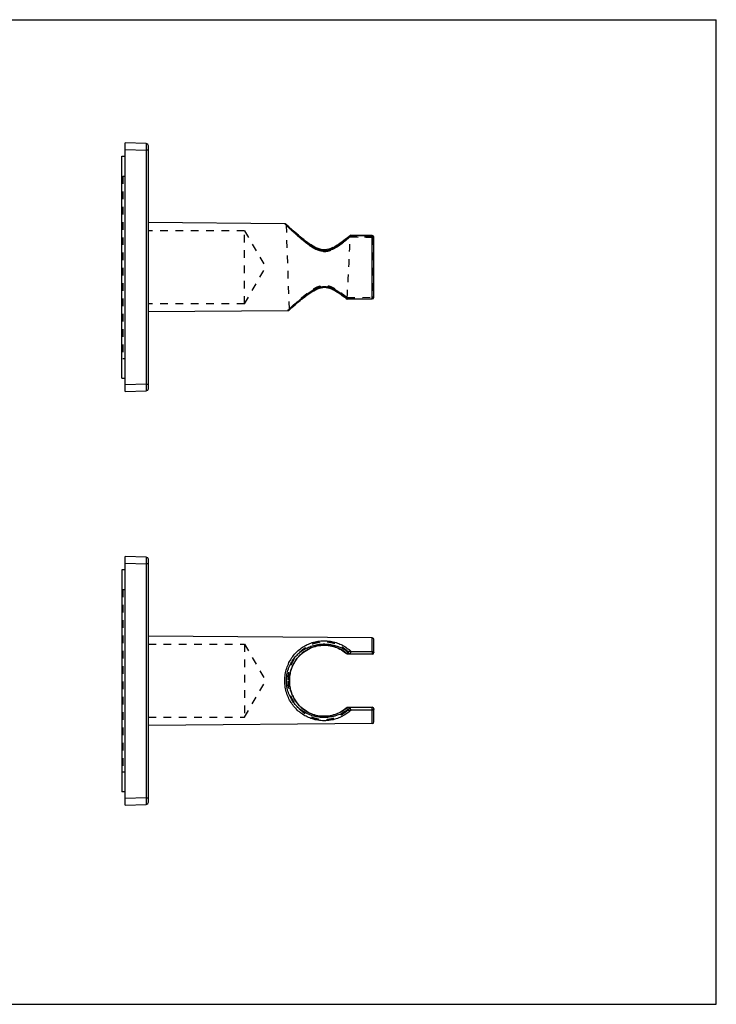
# Model space of a CAD drawing. Header units: millimetres. Extents: x 0 to 420, y 0 to 297.
# Tile 2 of 2: x 210 to 420, y 0 to 297. Entities that reach past the tile are written whole.
import ezdxf

# ---------------------------------------------------------------- set-up
doc = ezdxf.new("R2010")
doc.units = ezdxf.units.MM
doc.header["$LTSCALE"] = 23.1
doc.linetypes.add('HIDDEN', pattern=[0.2, 0.1, -0.1])
doc.layers.get('0').update_dxf_attribs({"linetype": 'CONTINUOUS'})
doc.layers.add('DEFAULT_2', color=8, linetype='HIDDEN')

msp = doc.modelspace()

# ---------------------------------------------------------------- linework, layer by layer
at = {"color": 7, "linetype": 'CONTINUOUS'}
for p, q in [((0, 297), (420, 297)), ((420, 0), (420, 297)), ((241.78, 184.83), (241.78, 259.83)), ((248.1, 259.61), (241.78, 259.83)), ((248.78, 185.75), (248.78, 258.91)), ((240.78, 188.83), (240.78, 255.83)), ((240.78, 255.83), (241.78, 255.83)), ((289.91, 235.46), (248.78, 235.79)), ((290.47, 235.12), (290.24, 235.33)), ((291.18, 234.48), (290.47, 235.12)), ((291.99, 233.75), (291.18, 234.48)), ((309.69, 231.94), (309.3, 231.61)), ((316.28, 231.88), (309.73, 231.96)), ((316.78, 213.27), (316.78, 231.38)), ((308.78, 212.69), (316.28, 212.77)), ((290.79, 209.2), (248.78, 208.87)), ((291.12, 209.33), (291.55, 209.72)), ((291.55, 209.72), (292.04, 210.16)), ((240.78, 188.83), (241.78, 188.83)), ((241.78, 184.83), (248.1, 185.05)), ((241.78, 60.1), (241.78, 135.1)), ((248.1, 134.88), (241.78, 135.1)), ((248.78, 61.02), (248.78, 134.18)), ((240.78, 131.1), (240.78, 64.1)), ((241.78, 131.1), (240.78, 131.1)), ((316.28, 110.52), (248.78, 111.06)), ((316.78, 106.1), (316.78, 110.02)), ((308.73, 105.61), (308.73, 105.6)), ((316.28, 105.6), (308.75, 105.6)), ((308.73, 89.59), (308.73, 89.59)), ((308.75, 89.6), (316.28, 89.6)), ((316.78, 85.18), (316.78, 89.1)), ((316.28, 84.68), (248.78, 84.14)), ((241.78, 64.1), (240.78, 64.1)), ((241.78, 60.1), (248.1, 60.32)), ((0, 0), (420, 0))]:
    msp.add_line(p, q, dxfattribs=at)
at = {"color": 9, "linetype": 'CONTINUOUS'}
for p, q in [((241.78, 257.83), (248.1, 257.61)), ((248.1, 257.61), (248.1, 187.05)), ((248.78, 257.61), (248.1, 257.61)), ((290.16, 235.22), (289.91, 235.46)), ((289.94, 235.43), (289.91, 235.46)), ((290.37, 235.03), (290.16, 235.22)), ((290.41, 234.99), (290.37, 235.03)), ((309.86, 231.8), (309.84, 231.77)), ((309.89, 231.82), (309.86, 231.8)), ((309.89, 231.82), (309.86, 231.8)), ((316.28, 231.75), (309.89, 231.82)), ((316.28, 231.75), (316.28, 231.88)), ((316.28, 212.91), (316.28, 231.75)), ((316.78, 231.38), (316.78, 231.38)), ((308.88, 212.87), (308.91, 212.85)), ((308.88, 212.87), (308.91, 212.85)), ((308.91, 212.85), (308.93, 212.83)), ((308.93, 212.83), (316.28, 212.91)), ((316.28, 212.91), (316.28, 212.77)), ((290.79, 209.2), (291.05, 209.45)), ((291.05, 209.45), (291.25, 209.64)), ((291.25, 209.64), (291.31, 209.69)), ((248.1, 187.05), (241.78, 186.83)), ((248.1, 187.05), (248.78, 187.05)), ((241.78, 133.1), (248.1, 132.88)), ((248.1, 132.88), (248.1, 62.32)), ((248.78, 132.88), (248.1, 132.88)), ((316.28, 106.44), (316.28, 110.52)), ((308.73, 105.6), (308.72, 105.62)), ((308.73, 105.6), (308.72, 105.62)), ((309.89, 106.44), (316.28, 106.44)), ((308.72, 89.58), (308.73, 89.59)), ((308.72, 89.58), (308.73, 89.59)), ((316.28, 88.76), (309.89, 88.76)), ((316.28, 84.68), (316.28, 88.76)), ((248.1, 62.32), (241.78, 62.1)), ((248.1, 62.32), (248.78, 62.32))]:
    msp.add_line(p, q, dxfattribs=at)
at = {"color": 7, "linetype": 'CONTINUOUS'}
for points in [[(309.3, 231.62), (308.78, 231.19), (308.25, 230.77), (307.72, 230.35), (307.18, 229.95), (306.64, 229.56), (306.09, 229.19), (305.54, 228.84), (304.97, 228.51), (304.4, 228.22), (303.82, 227.98), (303.23, 227.78), (302.62, 227.65), (302.01, 227.59), (301.4, 227.62), (300.8, 227.71), (300.19, 227.88), (299.6, 228.11), (299.01, 228.39), (298.44, 228.71), (297.86, 229.06), (297.29, 229.44), (296.73, 229.83), (296.18, 230.24), (295.63, 230.66), (295.09, 231.09), (294.56, 231.53), (294.03, 231.97), (293.5, 232.42), (292.98, 232.87), (292.47, 233.32), (291.99, 233.75)], [(292.04, 210.16), (292.66, 210.71), (293.01, 211.01), (293.37, 211.33), (293.76, 211.65), (294.15, 211.99), (294.56, 212.33), (294.97, 212.67), (295.39, 213), (295.81, 213.34), (296.24, 213.67), (296.68, 213.99), (297.12, 214.3), (297.56, 214.6), (298.01, 214.89), (298.46, 215.17), (298.92, 215.42), (299.39, 215.65), (299.87, 215.86), (300.36, 216.03), (300.86, 216.16), (301.38, 216.24), (301.9, 216.27), (302.42, 216.24), (302.93, 216.15), (303.43, 216.02), (303.92, 215.84), (304.41, 215.63), (304.88, 215.4), (305.34, 215.14), (305.79, 214.86), (306.24, 214.57), (306.69, 214.27), (307.13, 213.95), (307.56, 213.63), (308, 213.29), (308.43, 212.95), (308.74, 212.7)], [(291.29, 97.6), (291.3, 98.09), (291.35, 98.77), (291.46, 99.49), (291.62, 100.24), (291.83, 100.99), (292.11, 101.74), (292.44, 102.45), (292.81, 103.14), (293.22, 103.77), (293.66, 104.36), (294.11, 104.89), (294.58, 105.37), (295.06, 105.81), (295.55, 106.2), (296.04, 106.56), (296.54, 106.87), (297.05, 107.16), (297.56, 107.41), (298.08, 107.62), (298.6, 107.81), (299.13, 107.97), (299.67, 108.11), (300.22, 108.21), (300.77, 108.28), (301.34, 108.32), (301.91, 108.33), (302.47, 108.31), (303.02, 108.25), (303.56, 108.17), (304.09, 108.06), (304.59, 107.93), (305.09, 107.77), (305.57, 107.59), (306.05, 107.38), (306.52, 107.15), (306.99, 106.89), (307.46, 106.6), (307.92, 106.27), (308.38, 105.91), (308.73, 105.61)], [(308.73, 89.59), (308.39, 89.29), (307.93, 88.93), (307.48, 88.61), (307.02, 88.32), (306.56, 88.06), (306.09, 87.83), (305.61, 87.62), (305.13, 87.44), (304.64, 87.28), (304.14, 87.14), (303.62, 87.03), (303.09, 86.95), (302.55, 86.89), (302, 86.87), (301.45, 86.87), (300.91, 86.9), (300.38, 86.96), (299.86, 87.05), (299.36, 87.16), (298.87, 87.3), (298.39, 87.45), (297.92, 87.63), (297.46, 87.84), (297, 88.06), (296.55, 88.32), (296.11, 88.6), (295.66, 88.91), (295.22, 89.25), (294.79, 89.63), (294.36, 90.04), (293.94, 90.49), (293.54, 90.99), (293.15, 91.52), (292.79, 92.1), (292.45, 92.71), (292.15, 93.36), (291.89, 94.05), (291.67, 94.76), (291.49, 95.5), (291.37, 96.25), (291.31, 97), (291.29, 97.6)]]:
    msp.add_lwpolyline(points, dxfattribs=at)
at = {"color": 9, "linetype": 'CONTINUOUS'}
msp.add_lwpolyline([(290.79, 209.2), (290.82, 209.23), (290.91, 209.31)], dxfattribs=at)
at = {"color": 7, "linetype": 'CONTINUOUS'}
for centre, radius, start, end in [((248.08, 258.91), 0.7, 0, 88), ((289.91, 234.96), 0.5, 47.4571, 89.5405), ((316.28, 231.38), 0.499, 0.044, 89.3848), ((316.28, 213.27), 0.5, 270.659, 0.0005), ((290.79, 209.7), 0.5, 270.4596, 312.1761), ((248.08, 185.75), 0.7, 272, 360), ((248.08, 134.18), 0.7, 0, 88), ((316.28, 110.02), 0.5, 0, 89.54), ((316.28, 106.1), 0.5, 270, 360), ((316.28, 89.1), 0.5, 0, 90), ((316.28, 85.18), 0.5, 270.46, 360), ((248.08, 61.02), 0.7, 272, 360)]:
    msp.add_arc(centre, radius, start, end, dxfattribs=at)
at = {"color": 9, "linetype": 'CONTINUOUS'}
for radius, start, end in [(10.73, 179.8598, 179.9993), (10.74, 180.0008, 180.2406)]:
    msp.add_arc((302.02, 97.6), radius, start, end, dxfattribs=at)
for points, knots in [([(248.1, 259.61), (248.1, 259.61), (248.1, 259.6), (248.1, 259.6), (248.1, 259.58), (248.11, 259.57), (248.11, 259.55), (248.11, 259.51), (248.11, 259.45), (248.11, 259.37), (248.11, 259.26), (248.11, 259.15), (248.11, 259.02), (248.11, 258.87), (248.11, 258.66), (248.11, 258.36), (248.11, 257.99), (248.1, 257.74), (248.1, 257.61)], [0, 0, 0, 0, 0.001377, 0.005073, 0.011135, 0.019554, 0.03031, 0.043384, 0.076405, 0.118389, 0.168863, 0.227297, 0.293158, 0.36587, 0.444687, 0.617481, 0.805026, 1, 1, 1, 1]), ([(309.84, 231.77), (309.47, 231.46), (308.72, 230.81), (307.54, 229.86), (306.25, 228.92), (305.1, 228.21), (304.09, 227.74), (303.29, 227.46), (302.46, 227.29), (301.6, 227.26), (300.75, 227.39), (299.94, 227.63), (299.16, 227.97), (298.43, 228.36), (297.73, 228.79), (296.84, 229.4), (295.81, 230.19), (294.64, 231.15), (293.27, 232.34), (291.87, 233.61), (290.83, 234.58), (290.41, 234.99)], [0, 0, 0, 0, 0.061765, 0.12707, 0.195119, 0.265301, 0.301066, 0.337193, 0.37358, 0.410108, 0.446604, 0.482903, 0.518911, 0.554538, 0.589732, 0.624438, 0.692105, 0.756912, 0.818036, 0.92467, 1, 1, 1, 1]), ([(316.78, 231.38), (316.78, 231.43), (316.75, 231.53), (316.63, 231.65), (316.47, 231.73), (316.34, 231.75), (316.28, 231.75)], [0, 0, 0, 0, 0.213171, 0.449476, 0.715158, 1, 1, 1, 1]), ([(291.31, 209.69), (291.69, 210.05), (292.61, 210.9), (294.19, 212.31), (295.78, 213.63), (297.24, 214.71), (298.25, 215.37), (299.11, 215.83), (299.8, 216.14), (300.52, 216.38), (301.28, 216.53), (302.05, 216.56), (302.81, 216.48), (303.56, 216.29), (304.49, 215.93), (305.57, 215.34), (306.76, 214.55), (307.85, 213.72), (308.55, 213.15), (308.88, 212.87)], [0, 0, 0, 0, 0.075217, 0.180105, 0.304271, 0.37133, 0.440873, 0.47645, 0.512489, 0.548938, 0.58567, 0.622544, 0.659343, 0.695884, 0.732049, 0.802888, 0.871507, 0.937425, 1, 1, 1, 1]), ([(316.28, 212.91), (316.34, 212.91), (316.47, 212.93), (316.63, 213), (316.75, 213.12), (316.78, 213.23), (316.78, 213.27)], [0, 0, 0, 0, 0.284866, 0.550551, 0.786838, 1, 1, 1, 1]), ([(248.1, 187.05), (248.1, 186.92), (248.11, 186.66), (248.11, 186.29), (248.11, 186), (248.11, 185.78), (248.11, 185.64), (248.11, 185.51), (248.11, 185.39), (248.11, 185.29), (248.11, 185.21), (248.11, 185.15), (248.11, 185.11), (248.11, 185.09), (248.1, 185.07), (248.1, 185.06), (248.1, 185.05), (248.1, 185.05), (248.1, 185.05)], [0, 0, 0, 0, 0.194956, 0.382499, 0.555296, 0.634115, 0.706829, 0.772691, 0.831126, 0.881602, 0.923586, 0.956609, 0.969684, 0.980441, 0.988861, 0.994924, 0.998622, 1, 1, 1, 1]), ([(248.1, 134.88), (248.1, 134.88), (248.1, 134.87), (248.1, 134.87), (248.1, 134.85), (248.11, 134.84), (248.11, 134.81), (248.11, 134.78), (248.11, 134.72), (248.11, 134.63), (248.11, 134.53), (248.11, 134.42), (248.11, 134.29), (248.11, 134.14), (248.11, 133.93), (248.11, 133.63), (248.11, 133.26), (248.1, 133.01), (248.1, 132.88)], [0, 0, 0, 0, 0.001378, 0.005076, 0.011139, 0.019559, 0.030316, 0.043391, 0.076414, 0.118398, 0.168874, 0.227309, 0.293171, 0.365885, 0.444704, 0.617501, 0.805044, 1, 1, 1, 1]), ([(289.91, 97.6), (289.91, 98.24), (290.01, 99.52), (290.44, 101.36), (291.13, 103.05), (292.02, 104.57), (293.08, 105.9), (294.27, 107.03), (295.59, 107.96), (297.04, 108.72), (298.63, 109.28), (300.38, 109.62), (302.24, 109.7), (304.08, 109.48), (305.76, 109.02), (307.28, 108.35), (308.67, 107.5), (309.5, 106.81), (309.89, 106.44)], [0, 0, 0, 0, 0.069594, 0.137777, 0.203627, 0.266832, 0.327595, 0.386459, 0.444254, 0.502155, 0.56192, 0.626033, 0.695069, 0.762587, 0.824787, 0.883718, 0.941626, 1, 1, 1, 1]), ([(290.41, 97.6), (290.41, 98.21), (290.51, 99.42), (290.95, 101.16), (291.64, 102.75), (292.53, 104.16), (293.57, 105.37), (294.74, 106.4), (296.02, 107.24), (297.42, 107.91), (298.96, 108.4), (300.65, 108.68), (302.43, 108.72), (304.67, 108.43), (307.22, 107.53), (308.93, 106.31), (309.67, 105.61)], [0, 0, 0, 0, 0.069874, 0.138127, 0.203788, 0.266639, 0.327021, 0.385594, 0.443283, 0.50135, 0.561652, 0.62669, 0.696315, 0.763541, 0.883963, 1, 1, 1, 1]), ([(308.72, 105.62), (308.02, 106.25), (306.41, 107.36), (304.03, 108.17), (301.95, 108.38), (300.33, 108.27), (298.81, 107.92), (297.01, 107.22), (294.98, 105.91), (293.36, 104.1), (292.35, 102.36), (291.76, 100.88), (291.38, 99.29), (291.29, 98.18), (291.29, 97.62)], [0, 0, 0, 0, 0.116359, 0.239106, 0.30717, 0.375538, 0.439223, 0.499052, 0.614935, 0.734373, 0.797406, 0.862967, 0.930787, 1, 1, 1, 1]), ([(316.28, 106.44), (316.34, 106.44), (316.47, 106.42), (316.63, 106.35), (316.75, 106.24), (316.78, 106.14), (316.78, 106.1)], [0, 0, 0, 0, 0.291315, 0.560199, 0.79416, 1, 1, 1, 1]), ([(316.28, 106.44), (316.28, 106.4), (316.28, 106.31), (316.28, 106.18), (316.28, 106.04), (316.28, 105.92), (316.28, 105.84), (316.28, 105.78), (316.28, 105.73), (316.28, 105.68), (316.28, 105.65), (316.28, 105.63), (316.28, 105.62), (316.28, 105.61), (316.28, 105.6), (316.28, 105.6), (316.28, 105.6), (316.28, 105.6)], [0, 0, 0, 0, 0.140928, 0.304295, 0.476048, 0.642028, 0.7184, 0.788221, 0.849984, 0.902376, 0.944366, 0.961145, 0.974978, 0.985817, 0.993622, 0.998352, 1, 1, 1, 1]), ([(309.89, 88.76), (309.5, 88.39), (308.67, 87.7), (307.28, 86.85), (305.76, 86.18), (304.08, 85.71), (302.24, 85.5), (300.38, 85.57), (298.63, 85.92), (297.04, 86.48), (295.59, 87.23), (294.27, 88.17), (293.08, 89.3), (292.02, 90.62), (291.13, 92.14), (290.44, 93.84), (290.01, 95.68), (289.91, 96.95), (289.91, 97.6)], [0, 0, 0, 0, 0.058373, 0.11628, 0.17521, 0.237407, 0.304923, 0.373957, 0.438074, 0.497841, 0.555744, 0.61354, 0.672405, 0.733169, 0.796373, 0.862223, 0.930406, 1, 1, 1, 1]), ([(309.67, 89.58), (308.93, 88.88), (307.22, 87.66), (304.67, 86.77), (302.43, 86.48), (300.65, 86.51), (298.96, 86.8), (297.42, 87.29), (296.02, 87.96), (294.74, 88.8), (293.57, 89.82), (292.53, 91.04), (291.64, 92.44), (290.95, 94.03), (290.51, 95.77), (290.41, 96.98), (290.41, 97.6)], [0, 0, 0, 0, 0.116038, 0.236463, 0.303688, 0.373312, 0.438349, 0.498651, 0.556718, 0.614407, 0.672981, 0.733363, 0.796213, 0.861874, 0.930126, 1, 1, 1, 1]), ([(291.29, 97.55), (291.29, 96.99), (291.38, 95.89), (291.76, 94.3), (292.36, 92.82), (293.36, 91.09), (294.99, 89.28), (297.02, 87.97), (298.82, 87.27), (300.33, 86.93), (301.95, 86.82), (304.04, 87.03), (306.42, 87.84), (308.02, 88.95), (308.72, 89.58)], [0, 0, 0, 0, 0.069211, 0.137016, 0.202558, 0.265575, 0.384995, 0.500889, 0.560736, 0.624448, 0.692835, 0.760895, 0.883633, 1, 1, 1, 1]), ([(316.28, 88.76), (316.28, 88.79), (316.28, 88.88), (316.28, 89.01), (316.28, 89.15), (316.28, 89.27), (316.28, 89.36), (316.28, 89.42), (316.28, 89.47), (316.28, 89.51), (316.28, 89.54), (316.28, 89.56), (316.28, 89.58), (316.28, 89.58), (316.28, 89.59), (316.28, 89.59), (316.28, 89.6), (316.28, 89.6)], [0, 0, 0, 0, 0.140928, 0.304295, 0.476048, 0.642028, 0.7184, 0.788221, 0.849984, 0.902376, 0.944366, 0.961145, 0.974978, 0.985817, 0.993622, 0.998352, 1, 1, 1, 1]), ([(316.78, 89.1), (316.78, 89.05), (316.75, 88.95), (316.63, 88.84), (316.47, 88.77), (316.34, 88.76), (316.28, 88.76)], [0, 0, 0, 0, 0.20584, 0.439801, 0.708685, 1, 1, 1, 1]), ([(248.1, 62.32), (248.1, 62.19), (248.11, 61.93), (248.11, 61.56), (248.11, 61.27), (248.11, 61.05), (248.11, 60.91), (248.11, 60.78), (248.11, 60.66), (248.11, 60.56), (248.11, 60.48), (248.11, 60.42), (248.11, 60.38), (248.11, 60.36), (248.1, 60.34), (248.1, 60.33), (248.1, 60.32), (248.1, 60.32), (248.1, 60.32)], [0, 0, 0, 0, 0.194956, 0.382499, 0.555296, 0.634115, 0.706829, 0.772691, 0.831126, 0.881602, 0.923586, 0.956609, 0.969684, 0.980441, 0.988861, 0.994924, 0.998622, 1, 1, 1, 1])]:
    msp.add_open_spline(points, degree=3, knots=knots, dxfattribs=at)
at = {"color": 7, "linetype": 'CONTINUOUS'}
for points in [[(309.73, 231.96), (309.71, 231.96), (309.7, 231.95), (309.69, 231.94)], [(308.78, 212.69), (308.76, 212.69), (308.75, 212.7), (308.74, 212.7)]]:
    msp.add_open_spline(points, degree=3, dxfattribs=at)
for points, knots in [([(309.89, 231.82), (309.86, 231.86), (309.82, 231.91), (309.76, 231.95), (309.73, 231.96)], [0, 0, 0, 0, 0.60717, 1, 1, 1, 1]), ([(308.93, 212.83), (308.91, 212.79), (308.87, 212.73), (308.8, 212.69), (308.78, 212.69)], [0, 0, 0, 0, 0.609485, 1, 1, 1, 1]), ([(308.73, 105.6), (308.74, 105.6), (308.74, 105.6), (308.74, 105.6), (308.75, 105.6)], [0, 0, 0, 0, 0.677795, 1, 1, 1, 1]), ([(309.89, 106.44), (309.85, 106.37), (309.77, 106.22), (309.69, 105.99), (309.64, 105.8), (309.65, 105.67), (309.66, 105.63), (309.67, 105.61)], [0, 0, 0, 0, 0.273012, 0.577008, 0.842897, 0.937158, 1, 1, 1, 1]), ([(309.68, 105.6), (309.68, 105.6), (309.68, 105.61), (309.68, 105.61), (309.67, 105.61)], [0, 0, 0, 0, 0.21864, 1, 1, 1, 1]), ([(308.75, 89.6), (308.74, 89.6), (308.74, 89.59), (308.74, 89.59), (308.73, 89.59)], [0, 0, 0, 0, 0.322166, 1, 1, 1, 1]), ([(309.89, 88.76), (309.85, 88.82), (309.77, 88.97), (309.69, 89.21), (309.64, 89.4), (309.65, 89.52), (309.66, 89.57), (309.67, 89.58)], [0, 0, 0, 0, 0.273012, 0.577008, 0.842897, 0.937158, 1, 1, 1, 1]), ([(309.67, 89.58), (309.68, 89.58), (309.68, 89.59), (309.68, 89.6), (309.68, 89.6)], [0, 0, 0, 0, 0.781359, 1, 1, 1, 1])]:
    msp.add_open_spline(points, degree=3, knots=knots, dxfattribs=at)
at = {"layer": 'DEFAULT_2', "color": 8, "linetype": 'HIDDEN'}
for p, q in [((241.12, 249.83), (241.12, 194.83)), ((241.12, 249.83), (241.78, 249.83)), ((291.29, 209.72), (290.41, 234.98)), ((277.78, 233.33), (248.78, 233.33)), ((277.78, 211.33), (277.78, 233.33)), ((277.78, 233.33), (284.13, 222.33)), ((291.19, 234.47), (291.18, 234.48)), ((292, 233.73), (291.99, 233.75)), ((292.49, 233.3), (292.47, 233.32)), ((293.01, 232.85), (292.98, 232.87)), ((293.53, 232.4), (293.5, 232.42)), ((294.06, 231.95), (294.03, 231.97)), ((316.28, 231.75), (316.28, 231.38)), ((294.59, 231.5), (294.56, 231.53)), ((295.12, 231.07), (295.09, 231.09)), ((295.66, 230.64), (295.63, 230.66)), ((296.21, 230.22), (296.18, 230.24)), ((296.76, 229.81), (296.73, 229.83)), ((297.32, 229.41), (297.29, 229.44)), ((297.89, 229.04), (297.86, 229.06)), ((298.47, 228.69), (298.44, 228.71)), ((305.56, 228.85), (305.54, 228.84)), ((306.11, 229.2), (306.09, 229.19)), ((306.65, 229.57), (306.64, 229.56)), ((307.19, 229.95), (307.18, 229.95)), ((307.73, 230.35), (307.72, 230.35)), ((308.78, 231.19), (308.78, 231.19)), ((309.3, 231.61), (309.3, 231.61)), ((316.28, 231.38), (309.68, 231.46)), ((309.68, 231.46), (316.28, 231.38)), ((316.78, 231.38), (316.28, 231.38)), ((316.28, 231.38), (316.28, 213.27)), ((299.05, 228.37), (299.01, 228.39)), ((305, 228.53), (304.97, 228.51)), ((277.78, 211.33), (284.13, 222.33)), ((297.09, 214.28), (297.12, 214.3)), ((277.78, 211.33), (248.78, 211.33)), ((293.27, 211.24), (293.37, 211.33)), ((293.72, 211.63), (293.76, 211.65)), ((294.15, 211.99), (294.18, 212.02)), ((294.56, 212.33), (294.65, 212.41)), ((307.47, 213.7), (307.56, 213.63)), ((307.94, 213.34), (308, 213.29)), ((308.4, 212.97), (308.43, 212.95)), ((308.75, 213.19), (316.28, 213.27)), ((316.78, 213.27), (316.28, 213.27)), ((316.28, 212.91), (316.28, 213.27)), ((316.78, 213.27), (316.78, 213.27)), ((291.53, 209.7), (291.55, 209.72)), ((292.44, 210.51), (292.66, 210.71)), ((241.12, 194.83), (241.78, 194.83)), ((241.12, 125.1), (241.12, 70.1)), ((241.12, 125.1), (241.78, 125.1)), ((248.78, 108.6), (277.78, 108.6)), ((277.78, 108.6), (277.78, 86.6)), ((277.78, 108.6), (284.13, 97.6)), ((309.89, 106.44), (308.93, 106.44)), ((277.78, 86.6), (284.13, 97.6)), ((248.78, 86.6), (277.78, 86.6)), ((308.93, 88.76), (309.89, 88.76)), ((241.12, 70.1), (241.78, 70.1))]:
    msp.add_line(p, q, dxfattribs=at)
for points in [[(304.44, 228.24), (303.86, 227.99), (303.27, 227.79), (302.67, 227.66), (302.06, 227.6), (301.45, 227.61), (300.84, 227.71), (300.23, 227.87), (299.64, 228.1), (299.6, 228.11)], [(294.97, 212.67), (295.13, 212.79), (295.61, 213.18), (296.1, 213.55), (296.59, 213.92), (296.68, 213.99)], [(297.56, 214.6), (297.6, 214.63), (298.11, 214.96), (298.63, 215.26), (299.15, 215.54), (299.69, 215.78), (300.23, 215.99), (300.77, 216.14), (301.33, 216.24), (301.88, 216.27), (301.9, 216.27)], [(302.42, 216.24), (302.44, 216.23), (302.99, 216.14), (303.52, 215.99), (304.05, 215.79), (304.56, 215.56), (305.06, 215.3), (305.55, 215.01), (306.04, 214.71), (306.52, 214.39), (307, 214.05), (307.13, 213.95)]]:
    msp.add_lwpolyline(points, dxfattribs=at)
for centre, radius, start, end in [((289.91, 234.96), 0.5, 2.0005, 47.4571), ((-4944.9, 491.93), 5261.03, 356.96294, 357.16212), ((309.2, 231.48), 0.486, 357.0857, 12.5499), ((308.3, 213.21), 0.448, 345.8626, 356.906), ((308.78, 212.75), 0.0585, 230.9693, 237.8007), ((290.79, 209.7), 0.5, 312.1761, 1.9996)]:
    msp.add_arc(centre, radius, start, end, dxfattribs=at)
for points, knots in [([(289.91, 235.46), (289.91, 235.46), (289.91, 235.46), (289.92, 235.45), (289.93, 235.44), (289.96, 235.41), (290, 235.37), (290.07, 235.31), (290.15, 235.23), (290.25, 235.14), (290.37, 235.02), (290.56, 234.85), (290.83, 234.59), (291.2, 234.24), (291.61, 233.85), (292.08, 233.42), (292.59, 232.96), (293.33, 232.29), (294.33, 231.41), (295.63, 230.33), (296.79, 229.43), (297.8, 228.75), (298.6, 228.26), (299.44, 227.83), (300.34, 227.49), (301.28, 227.29), (302.26, 227.26), (303.21, 227.43), (304.12, 227.74), (304.97, 228.16), (306.04, 228.78), (307.26, 229.65), (308.62, 230.73), (309.48, 231.46), (309.89, 231.82)], [0, 0, 0, 0, 0.000136, 0.000543, 0.00122, 0.002164, 0.004848, 0.008583, 0.013344, 0.019096, 0.025805, 0.033436, 0.051288, 0.072302, 0.096131, 0.122438, 0.150912, 0.181277, 0.24669, 0.317041, 0.391093, 0.429215, 0.46794, 0.507181, 0.546859, 0.586847, 0.626943, 0.66692, 0.70659, 0.745817, 0.784503, 0.859934, 0.932127, 1, 1, 1, 1]), ([(309.67, 231.59), (309.28, 231.24), (308.46, 230.54), (307.17, 229.5), (306.01, 228.66), (305.01, 228.05), (304.2, 227.64), (303.35, 227.31), (302.45, 227.11), (301.52, 227.09), (300.61, 227.25), (299.74, 227.55), (298.92, 227.94), (298.15, 228.4), (297.18, 229.05), (296.05, 229.91), (294.79, 230.95), (293.81, 231.81), (293.08, 232.47), (292.59, 232.93), (292.12, 233.35), (291.71, 233.74), (291.34, 234.09), (291.06, 234.35), (290.87, 234.53), (290.75, 234.65), (290.65, 234.74), (290.57, 234.82), (290.51, 234.88), (290.47, 234.92), (290.45, 234.94), (290.43, 234.95), (290.42, 234.97), (290.41, 234.97), (290.41, 234.98), (290.41, 234.98)], [0, 0, 0, 0, 0.067215, 0.138616, 0.213106, 0.251268, 0.289936, 0.329025, 0.368428, 0.407987, 0.447495, 0.486755, 0.525649, 0.564092, 0.602002, 0.67588, 0.746446, 0.812522, 0.843394, 0.872491, 0.899517, 0.924144, 0.945994, 0.964673, 0.972693, 0.979764, 0.985842, 0.990883, 0.994846, 0.996412, 0.997698, 0.998702, 0.999421, 0.999855, 1, 1, 1, 1]), ([(290.41, 234.98), (290.41, 234.98), (290.41, 234.97), (290.42, 234.97), (290.43, 234.95), (290.45, 234.94), (290.47, 234.92), (290.51, 234.88), (290.57, 234.82), (290.65, 234.74), (290.75, 234.65), (290.87, 234.53), (291.06, 234.35), (291.34, 234.09), (291.71, 233.74), (292.12, 233.35), (292.59, 232.93), (293.08, 232.47), (293.81, 231.81), (294.79, 230.95), (296.05, 229.91), (297.18, 229.05), (298.15, 228.4), (298.92, 227.94), (299.74, 227.55), (300.61, 227.25), (301.52, 227.09), (302.45, 227.11), (303.35, 227.31), (304.2, 227.63), (305.01, 228.05), (306.01, 228.66), (307.17, 229.5), (308.46, 230.54), (309.28, 231.24), (309.67, 231.59)], [0, 0, 0, 0, 0.000145, 0.000578, 0.001298, 0.002302, 0.003588, 0.005154, 0.009117, 0.014159, 0.020236, 0.027308, 0.035328, 0.054006, 0.075857, 0.100485, 0.127511, 0.156608, 0.18748, 0.253556, 0.324123, 0.398001, 0.435911, 0.474353, 0.513247, 0.552508, 0.592016, 0.631575, 0.670977, 0.710066, 0.748734, 0.786895, 0.861385, 0.932786, 1, 1, 1, 1]), ([(309.69, 231.94), (309.68, 231.93), (309.65, 231.89), (309.64, 231.77), (309.65, 231.66), (309.67, 231.59)], [0, 0, 0, 0, 0.151172, 0.371257, 1, 1, 1, 1]), ([(309.69, 231.94), (309.68, 231.94), (309.66, 231.91), (309.65, 231.88), (309.65, 231.85)], [0, 0, 0, 0, 0.198876, 1, 1, 1, 1]), ([(309.65, 231.85), (309.65, 231.85), (309.65, 231.83), (309.65, 231.81), (309.65, 231.8)], [0, 0, 0, 0, 0.23337, 1, 1, 1, 1]), ([(309.65, 231.8), (309.65, 231.78), (309.65, 231.71), (309.66, 231.64), (309.67, 231.59)], [0, 0, 0, 0, 0.221887, 1, 1, 1, 1]), ([(308.93, 212.83), (308.55, 213.15), (307.75, 213.8), (306.48, 214.75), (305.32, 215.49), (304.3, 216), (303.49, 216.31), (302.63, 216.51), (301.75, 216.57), (300.87, 216.47), (300.02, 216.23), (299.22, 215.89), (298.22, 215.36), (297.07, 214.6), (295.81, 213.64), (294.65, 212.69), (293.76, 211.92), (293.11, 211.33), (292.66, 210.93), (292.26, 210.57), (291.89, 210.23), (291.58, 209.94), (291.34, 209.72), (291.18, 209.57), (291.08, 209.48), (291, 209.39), (290.93, 209.33), (290.87, 209.28), (290.83, 209.24), (290.81, 209.22), (290.8, 209.21), (290.8, 209.21), (290.79, 209.2), (290.79, 209.2)], [0, 0, 0, 0, 0.069437, 0.143052, 0.219951, 0.259443, 0.299533, 0.340092, 0.380917, 0.421736, 0.462276, 0.502334, 0.54182, 0.61873, 0.692379, 0.761863, 0.825978, 0.855547, 0.883149, 0.908531, 0.931405, 0.951478, 0.968449, 0.975676, 0.982019, 0.987448, 0.991933, 0.995445, 0.997968, 0.998854, 0.99949, 0.999872, 1, 1, 1, 1]), ([(308.73, 213.11), (308.37, 213.42), (307.61, 214.04), (306.4, 214.96), (305.31, 215.68), (304.36, 216.18), (303.6, 216.5), (302.79, 216.72), (301.95, 216.81), (301.11, 216.75), (300.3, 216.55), (299.52, 216.25), (298.56, 215.75), (297.45, 215.04), (296.23, 214.11), (295.11, 213.19), (294.24, 212.44), (293.6, 211.87), (293.16, 211.47), (292.76, 211.1), (292.4, 210.77), (292.08, 210.47), (291.85, 210.25), (291.68, 210.1), (291.58, 210), (291.5, 209.92), (291.42, 209.85), (291.37, 209.8), (291.34, 209.77), (291.32, 209.75), (291.31, 209.74), (291.3, 209.73), (291.29, 209.72), (291.29, 209.72), (291.29, 209.72)], [0, 0, 0, 0, 0.068677, 0.141379, 0.217199, 0.256091, 0.29555, 0.335463, 0.375679, 0.415959, 0.456029, 0.495703, 0.534875, 0.61137, 0.684953, 0.754777, 0.819682, 0.84982, 0.878092, 0.904234, 0.927929, 0.948845, 0.966633, 0.97424, 0.980933, 0.986674, 0.991427, 0.995156, 0.996629, 0.997837, 0.998781, 0.999457, 0.999864, 1, 1, 1, 1]), ([(308.7, 212.81), (308.69, 212.85), (308.7, 212.95), (308.72, 213.05), (308.73, 213.11)], [0, 0, 0, 0, 0.450053, 1, 1, 1, 1]), ([(308.74, 212.7), (308.73, 212.72), (308.7, 212.76), (308.69, 212.9), (308.71, 213.02), (308.73, 213.11)], [0, 0, 0, 0, 0.146495, 0.367699, 1, 1, 1, 1]), ([(308.71, 212.76), (308.71, 212.76), (308.7, 212.78), (308.7, 212.8), (308.7, 212.81)], [0, 0, 0, 0, 0.229798, 1, 1, 1, 1]), ([(308.74, 212.7), (308.74, 212.71), (308.72, 212.72), (308.71, 212.74), (308.71, 212.76)], [0, 0, 0, 0, 0.21046, 1, 1, 1, 1]), ([(308.93, 106.44), (308.57, 106.77), (307.79, 107.4), (306.49, 108.18), (305.05, 108.78), (303.46, 109.19), (301.75, 109.33), (300.06, 109.18), (298.48, 108.77), (296.6, 107.97), (294.51, 106.5), (292.85, 104.51), (291.84, 102.63), (291.25, 101.05), (290.88, 99.36), (290.79, 98.19), (290.79, 97.6)], [0, 0, 0, 0, 0.058342, 0.116674, 0.176558, 0.24016, 0.308269, 0.375879, 0.43873, 0.49812, 0.614075, 0.73425, 0.797628, 0.863353, 0.931085, 1, 1, 1, 1]), ([(308.93, 106.44), (308.89, 106.37), (308.81, 106.21), (308.73, 105.98), (308.69, 105.78), (308.7, 105.66), (308.71, 105.62), (308.73, 105.61)], [0, 0, 0, 0, 0.277783, 0.586431, 0.851024, 0.94152, 1, 1, 1, 1]), ([(290.79, 97.6), (290.79, 97.01), (290.88, 95.84), (291.25, 94.15), (291.84, 92.56), (292.85, 90.69), (294.51, 88.69), (296.6, 87.23), (298.48, 86.43), (300.06, 86.02), (301.75, 85.86), (303.46, 86.01), (305.05, 86.41), (306.49, 87.02), (307.79, 87.8), (308.57, 88.42), (308.93, 88.76)], [0, 0, 0, 0, 0.068915, 0.136647, 0.202372, 0.26575, 0.385925, 0.50188, 0.56127, 0.624121, 0.691731, 0.759841, 0.823443, 0.883326, 0.941658, 1, 1, 1, 1]), ([(308.93, 88.76), (308.89, 88.83), (308.81, 88.98), (308.73, 89.22), (308.69, 89.41), (308.7, 89.53), (308.71, 89.57), (308.73, 89.59)], [0, 0, 0, 0, 0.277782, 0.58643, 0.851022, 0.941518, 1, 1, 1, 1])]:
    msp.add_open_spline(points, degree=3, knots=knots, dxfattribs=at)
for points in [[(309.7, 231.95), (309.7, 231.95), (309.69, 231.95), (309.69, 231.94)], [(309.73, 231.96), (309.72, 231.96), (309.71, 231.95), (309.7, 231.95)], [(308.78, 212.69), (308.77, 212.69), (308.76, 212.69), (308.75, 212.7)]]:
    msp.add_open_spline(points, degree=3, dxfattribs=at)

doc.saveas('drawing.dxf')
